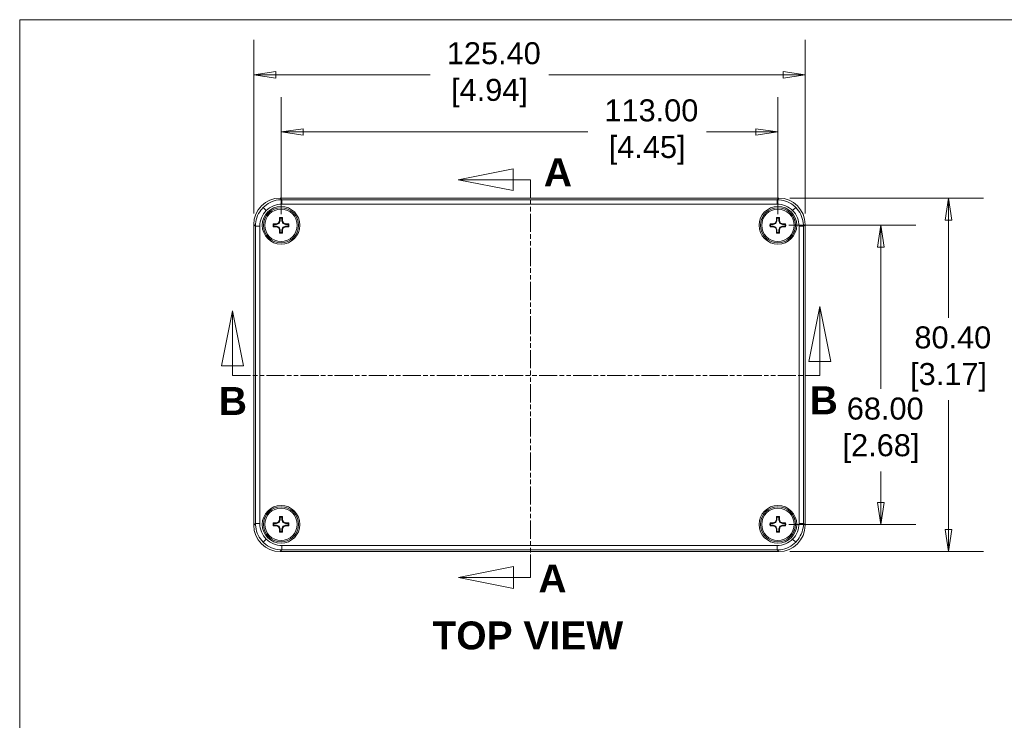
# Model space of a CAD drawing. Header units: millimetres. Extents: x 15 to 684, y 15 to 525.
# Tile 25 of 42: x 22 to 246, y 358 to 518. Entities that reach past the tile are written whole.
import ezdxf

# ---------------------------------------------------------------- set-up
doc = ezdxf.new("R2010")
doc.units = ezdxf.units.MM
doc.header["$LTSCALE"] = 2.5
doc.linetypes.add('DOUBLE_DASH_CHAIN', pattern=[1.2403, 0.6614, -0.0827, 0.1654, -0.0827, 0.1654, -0.0827])
for name, color, linetype, lineweight in [('Dimension (ANSI)', 7, 'Continuous', 9), ('Section Line (ANSI)', 7, 'DOUBLE_DASH_CHAIN', 9), ('Sketch Geometry (ANSI)', 7, 'Continuous', 9), ('Symbol (ANSI)', 7, 'Continuous', 9), ('Visible (ANSI)', 7, 'Continuous', 9), ('Visible Narrow (ANSI)', 7, 'Continuous', 9)]:
    doc.layers.add(name, color=color, linetype=linetype, lineweight=lineweight)
doc.styles.add('Label Text (ANSI)', font='arialbd.ttf')
doc.styles.add('Note Text (ANSI)', font='arial.ttf')
doc.dimstyles.new('Default - mm (ANSI)', dxfattribs={"dimscale": 2.5, "dimtxt": 2, "dimasz": 2, "dimexe": 3.175, "dimexo": 1, "dimgap": 0.8, "dimtad": 0, "dimtih": 1, "dimtoh": 1, "dimrnd": 1e-08, "dimzin": 4, "dimdsep": 46, "dimtxsty": 'Note Text (ANSI)', "dimblk": 'Filled-1', "dimcen": 0.09, "dimdle": 10, "dimclrd": 256, "dimclre": 256, "dimclrt": 256, "dimadec": 1, "dimazin": 0, "dimtfac": 1.524, "dimtofl": 0, "dimtmove": 0, "dimatfit": 3, "dimfxl": 0, "dimtolj": 1, "dimtzin": 0, "dimlwd": -1, "dimlwe": -1, "dimarcsym": 0})

# ---------------------------------------------------------------- blocks, each defined once
blk = doc.blocks.new('2dTransSection0')
at = {"layer": 'Section Line (ANSI)', "linetype": 'Continuous'}
for p, q in [((28.236, 180.533), (27.236, 175.533)), ((28.236, 175.533), (28.236, 180.533)), ((29.236, 175.533), (28.236, 180.533)), ((81.692, 180.919), (80.692, 175.919)), ((81.692, 175.919), (81.692, 180.919)), ((82.692, 175.919), (81.692, 180.919)), ((80.692, 175.919), (82.692, 175.919)), ((81.692, 174.639), (81.692, 175.919)), ((27.236, 175.533), (29.236, 175.533)), ((28.236, 174.639), (28.236, 175.533)), ((28.236, 174.639), (29.624, 174.639)), ((80.303, 174.639), (81.692, 174.639))]:
    blk.add_line(p, q, dxfattribs=at)
at = {"layer": 'Section Line (ANSI)', "linetype": 'DOUBLE_DASH_CHAIN'}
blk.add_line((28.236, 174.639), (81.692, 174.639), dxfattribs=at)
at = {"layer": 'Section Line (ANSI)', "linetype": 'Continuous', "flags": 128}
for points in [[(29.236, 175.533), (28.236, 180.533), (27.236, 175.533), (29.236, 175.533)], [(82.692, 175.919), (81.692, 180.919), (80.692, 175.919), (82.692, 175.919)]]:
    blk.add_lwpolyline(points, dxfattribs=at)
at = {"layer": 'Section Line (ANSI)'}
for points in [[(29.236, 175.533), (28.236, 180.533), (27.236, 175.533), (29.236, 175.533)], [(82.692, 175.919), (81.692, 180.919), (80.692, 175.919), (82.692, 175.919)]]:
    blk.add_solid(points, dxfattribs=at)
at = {"layer": 'Section Line (ANSI)', "char_height": 2.54, "attachment_point": 7, "line_spacing_factor": 0.25, "style": 'Label Text (ANSI)'}
for insert in [(27.006, 171.057), (80.754, 171.117)]:
    blk.add_mtext('B', dxfattribs=dict(at, insert=insert))
blk = doc.blocks.new('2dTransSection1')
at = {"layer": 'Section Line (ANSI)', "linetype": 'Continuous'}
for p, q in [((53.78, 193.459), (48.78, 192.459)), ((53.78, 191.459), (53.78, 193.459)), ((53.78, 192.459), (48.78, 192.459)), ((48.78, 192.459), (53.78, 191.459)), ((55.363, 192.459), (53.78, 192.459)), ((55.363, 192.459), (55.363, 191.18)), ((53.813, 157.26), (48.813, 156.26)), ((53.813, 155.26), (53.813, 157.26)), ((55.363, 157.539), (55.363, 156.26)), ((53.813, 156.26), (48.813, 156.26)), ((48.813, 156.26), (53.813, 155.26)), ((55.363, 156.26), (53.813, 156.26))]:
    blk.add_line(p, q, dxfattribs=at)
at = {"layer": 'Section Line (ANSI)', "linetype": 'DOUBLE_DASH_CHAIN'}
blk.add_line((55.363, 192.459), (55.363, 156.26), dxfattribs=at)
at = {"layer": 'Section Line (ANSI)', "linetype": 'Continuous', "flags": 128}
for points in [[(53.78, 193.459), (48.78, 192.459), (53.78, 191.459), (53.78, 193.459)], [(53.813, 157.26), (48.813, 156.26), (53.813, 155.26), (53.813, 157.26)]]:
    blk.add_lwpolyline(points, dxfattribs=at)
at = {"layer": 'Section Line (ANSI)'}
for points in [[(53.78, 193.459), (48.78, 192.459), (53.78, 191.459), (53.78, 193.459)], [(53.813, 157.26), (48.813, 156.26), (53.813, 155.26), (53.813, 157.26)]]:
    blk.add_solid(points, dxfattribs=at)
at = {"layer": 'Section Line (ANSI)', "char_height": 2.54, "attachment_point": 7, "line_spacing_factor": 0.25, "style": 'Label Text (ANSI)'}
for insert in [(56.572, 191.86), (56.079, 154.914)]:
    blk.add_mtext('A', dxfattribs=dict(at, insert=insert))
blk = doc.blocks.new('Borders Default Border')
at = {"layer": 'Sketch Geometry (ANSI)', "flags": 128}
blk.add_lwpolyline([(8.89, 8.89), (8.89, 207.01), (270.51, 207.01), (270.51, 8.89), (8.89, 8.89)], dxfattribs=at)
blk = doc.blocks.new('Filled-1')
at = {"color": 0}
for p, q in [((0, 0), (-1, 0.15)), ((-1, 0.15), (-1, -0.15)), ((-1, 0), (0, 0)), ((-1, -0.15), (0, 0))]:
    blk.add_line(p, q, dxfattribs=at)
at = {"color": 0, "flags": 128}
blk.add_lwpolyline([(-1, -0.15), (0, 0), (-1, 0.15), (-1, -0.15)], dxfattribs=at)
at = {"color": 0}
blk.add_solid([(-1, -0.15), (0, 0), (-1, 0.15), (-1, -0.15)], dxfattribs=at)
blk = doc.blocks.new('*D9')
at = {"layer": 'Defpoints', "color": 0, "transparency": 16777216}
for p in [(75.46, 504.98), (75.46, 470.97), (200.86, 470.97)]:
    blk.add_point(p, dxfattribs=at)
at = {"layer": 'Dimension (ANSI)', "transparency": 16777216}
for p, q in [((75.46, 473.47), (75.46, 512.92)), ((200.86, 473.47), (200.86, 512.92)), ((80.46, 504.98), (115.59, 504.98)), ((195.86, 504.98), (142.57, 504.98))]:
    blk.add_line(p, q, dxfattribs=at)
at = {"layer": 'Dimension (ANSI)', "transparency": 16777216, "xscale": 5, "yscale": 5, "zscale": 5, "rotation": 180}
blk.add_blockref('Filled-1', (75.46, 504.98), dxfattribs=at)
at = {"layer": 'Dimension (ANSI)', "transparency": 16777216, "xscale": 5, "yscale": 5, "zscale": 5}
blk.add_blockref('Filled-1', (200.86, 504.98), dxfattribs=at)
at = {"layer": 'Dimension (ANSI)', "transparency": 16777216, "insert": (129.08, 504.98), "char_height": 5, "attachment_point": 5, "style": 'Note Text (ANSI)'}
blk.add_mtext('\\A1; 125.40\\P[4.94]', dxfattribs=at)
blk = doc.blocks.new('*D10')
at = {"layer": 'Defpoints', "color": 0, "transparency": 16777216}
for p in [(194.86, 476.97), (233.48, 476.97), (194.86, 396.57)]:
    blk.add_point(p, dxfattribs=at)
at = {"layer": 'Dimension (ANSI)', "transparency": 16777216}
for p, q in [((197.36, 476.97), (241.42, 476.97)), ((233.48, 471.97), (233.48, 449.74)), ((233.48, 401.57), (233.48, 430.98)), ((197.36, 396.57), (241.42, 396.57))]:
    blk.add_line(p, q, dxfattribs=at)
at = {"layer": 'Dimension (ANSI)', "transparency": 16777216, "xscale": 5, "yscale": 5, "zscale": 5}
for p, rotation in [((233.48, 476.97), 90), ((233.48, 396.57), 270)]:
    blk.add_blockref('Filled-1', p, dxfattribs=dict(at, rotation=rotation))
at = {"layer": 'Dimension (ANSI)', "transparency": 16777216, "insert": (233.48, 440.36), "char_height": 5, "attachment_point": 5, "style": 'Note Text (ANSI)'}
blk.add_mtext('\\A1; 80.40\\P[3.17]', dxfattribs=at)
blk = doc.blocks.new('*D11')
at = {"layer": 'Defpoints', "color": 0, "transparency": 16777216}
for p in [(194.66, 470.77), (194.66, 402.77), (218.1, 402.77)]:
    blk.add_point(p, dxfattribs=at)
at = {"layer": 'Dimension (ANSI)', "transparency": 16777216}
for p, q in [((197.16, 470.77), (226.04, 470.77)), ((218.1, 465.77), (218.1, 433.55)), ((218.1, 407.77), (218.1, 414.79)), ((197.16, 402.77), (226.04, 402.77))]:
    blk.add_line(p, q, dxfattribs=at)
at = {"layer": 'Dimension (ANSI)', "transparency": 16777216, "xscale": 5, "yscale": 5, "zscale": 5}
for p, rotation in [((218.1, 470.77), 90), ((218.1, 402.77), 270)]:
    blk.add_blockref('Filled-1', p, dxfattribs=dict(at, rotation=rotation))
at = {"layer": 'Dimension (ANSI)', "transparency": 16777216, "insert": (218.1, 424.17), "char_height": 5, "attachment_point": 5, "style": 'Note Text (ANSI)'}
blk.add_mtext('\\A1; 68.00\\P[2.68]', dxfattribs=at)
blk = doc.blocks.new('*D12')
at = {"layer": 'Defpoints', "color": 0, "transparency": 16777216}
for p in [(194.66, 491.99), (81.66, 470.77), (194.66, 470.77)]:
    blk.add_point(p, dxfattribs=at)
at = {"layer": 'Dimension (ANSI)', "transparency": 16777216}
for p, q in [((81.66, 473.27), (81.66, 499.93)), ((194.66, 473.27), (194.66, 499.93)), ((86.66, 491.99), (151.44, 491.99)), ((189.66, 491.99), (178.41, 491.99))]:
    blk.add_line(p, q, dxfattribs=at)
at = {"layer": 'Dimension (ANSI)', "transparency": 16777216, "xscale": 5, "yscale": 5, "zscale": 5, "rotation": 180}
blk.add_blockref('Filled-1', (81.66, 491.99), dxfattribs=at)
at = {"layer": 'Dimension (ANSI)', "transparency": 16777216, "xscale": 5, "yscale": 5, "zscale": 5}
blk.add_blockref('Filled-1', (194.66, 491.99), dxfattribs=at)
at = {"layer": 'Dimension (ANSI)', "transparency": 16777216, "insert": (164.92, 491.99), "char_height": 5, "attachment_point": 5, "style": 'Note Text (ANSI)'}
blk.add_mtext('\\A1; 113.00\\P[4.45]', dxfattribs=at)

msp = doc.modelspace()

# ---------------------------------------------------------------- linework, layer by layer
at = {"layer": 'Visible (ANSI)'}
for p, q in [((194.8629, 476.9677), (81.4588, 476.9677)), ((194.8629, 476.9677), (81.4588, 476.9677)), ((81.3109, 471.8334), (81.3109, 472.5334)), ((82.0109, 472.5334), (82.0109, 471.8334)), ((194.3109, 471.8334), (194.3109, 472.5334)), ((195.0109, 472.5334), (195.0109, 471.8334)), ((75.4609, 470.9698), (75.4609, 402.5657)), ((75.4609, 470.9698), (75.4609, 402.5657)), ((79.8952, 471.1177), (80.5952, 471.1177)), ((80.5952, 470.4177), (79.8952, 470.4177)), ((80.0152, 470.9767), (80.6216, 470.9767)), ((80.6216, 470.5588), (80.0152, 470.5588)), ((80.5952, 471.1177), (81.1109, 471.3177)), ((80.5952, 471.1177), (80.6216, 470.9767)), ((80.5952, 470.4177), (80.6216, 470.5588)), ((81.1109, 470.2177), (80.5952, 470.4177)), ((80.6216, 470.9767), (81.2199, 471.2087)), ((81.2199, 470.3268), (80.6216, 470.5588)), ((81.1109, 471.3177), (81.3109, 471.8334)), ((81.1109, 471.3177), (81.2199, 471.2087)), ((81.1109, 470.2177), (81.2199, 470.3268)), ((81.2199, 471.2087), (81.4519, 471.807)), ((81.4519, 469.7285), (81.2199, 470.3268)), ((81.3109, 471.8334), (81.4519, 471.807)), ((81.4519, 471.807), (81.4519, 472.4135)), ((81.8698, 472.4135), (81.8698, 471.807)), ((82.0109, 471.8334), (81.8698, 471.807)), ((81.8698, 471.807), (82.1019, 471.2087)), ((82.1019, 470.3268), (81.8698, 469.7285)), ((82.0109, 471.8334), (82.2109, 471.3177)), ((82.2109, 471.3177), (82.1019, 471.2087)), ((82.1019, 471.2087), (82.7001, 470.9767)), ((82.7001, 470.5588), (82.1019, 470.3268)), ((82.2109, 470.2177), (82.1019, 470.3268)), ((82.2109, 471.3177), (82.7265, 471.1177)), ((82.7265, 470.4177), (82.2109, 470.2177)), ((82.7265, 471.1177), (82.7001, 470.9767)), ((82.7001, 470.9767), (83.3066, 470.9767)), ((82.7265, 470.4177), (82.7001, 470.5588)), ((83.3066, 470.5588), (82.7001, 470.5588)), ((82.7265, 471.1177), (83.4265, 471.1177)), ((83.4265, 470.4177), (82.7265, 470.4177)), ((192.8952, 471.1177), (193.5952, 471.1177)), ((193.5952, 470.4177), (192.8952, 470.4177)), ((193.0152, 470.9767), (193.6216, 470.9767)), ((193.6216, 470.5588), (193.0152, 470.5588)), ((193.5952, 471.1177), (194.1109, 471.3177)), ((193.5952, 471.1177), (193.6216, 470.9767)), ((193.5952, 470.4177), (193.6216, 470.5588)), ((194.1109, 470.2177), (193.5952, 470.4177)), ((193.6216, 470.9767), (194.2199, 471.2087)), ((194.2199, 470.3268), (193.6216, 470.5588)), ((194.1109, 471.3177), (194.3109, 471.8334)), ((194.1109, 471.3177), (194.2199, 471.2087)), ((194.1109, 470.2177), (194.2199, 470.3268)), ((194.2199, 471.2087), (194.4519, 471.807)), ((194.4519, 469.7285), (194.2199, 470.3268)), ((194.3109, 471.8334), (194.4519, 471.807)), ((194.4519, 471.807), (194.4519, 472.4135)), ((194.8698, 472.4135), (194.8698, 471.807)), ((195.0109, 471.8334), (194.8698, 471.807)), ((194.8698, 471.807), (195.1019, 471.2087)), ((195.1019, 470.3268), (194.8698, 469.7285)), ((195.0109, 471.8334), (195.2109, 471.3177)), ((195.2109, 471.3177), (195.1019, 471.2087)), ((195.1019, 471.2087), (195.7001, 470.9767)), ((195.7001, 470.5588), (195.1019, 470.3268)), ((195.2109, 470.2177), (195.1019, 470.3268)), ((195.2109, 471.3177), (195.7265, 471.1177)), ((195.7265, 470.4177), (195.2109, 470.2177)), ((195.7265, 471.1177), (195.7001, 470.9767)), ((195.7001, 470.9767), (196.3066, 470.9767)), ((195.7265, 470.4177), (195.7001, 470.5588)), ((196.3066, 470.5588), (195.7001, 470.5588)), ((195.7265, 471.1177), (196.4265, 471.1177)), ((196.4265, 470.4177), (195.7265, 470.4177)), ((200.8609, 402.5657), (200.8609, 470.9698)), ((200.8609, 402.5657), (200.8609, 470.9698)), ((81.3109, 469.7021), (81.1109, 470.2177)), ((81.3109, 469.7021), (81.4519, 469.7285)), ((81.3109, 469.0021), (81.3109, 469.7021)), ((81.4519, 469.122), (81.4519, 469.7285)), ((82.0109, 469.7021), (81.8698, 469.7285)), ((81.8698, 469.7285), (81.8698, 469.122)), ((82.2109, 470.2177), (82.0109, 469.7021)), ((82.0109, 469.7021), (82.0109, 469.0021)), ((194.3109, 469.7021), (194.1109, 470.2177)), ((194.3109, 469.7021), (194.4519, 469.7285)), ((194.3109, 469.0021), (194.3109, 469.7021)), ((194.4519, 469.122), (194.4519, 469.7285)), ((195.0109, 469.7021), (194.8698, 469.7285)), ((194.8698, 469.7285), (194.8698, 469.122)), ((195.2109, 470.2177), (195.0109, 469.7021)), ((195.0109, 469.7021), (195.0109, 469.0021)), ((79.8952, 403.1177), (80.5952, 403.1177)), ((80.5952, 403.1177), (81.1109, 403.3177)), ((80.5952, 403.1177), (80.6216, 402.9767)), ((80.6216, 402.9767), (81.2199, 403.2087)), ((81.1109, 403.3177), (81.3109, 403.8334)), ((81.1109, 403.3177), (81.2199, 403.2087)), ((81.2199, 403.2087), (81.4519, 403.807)), ((81.3109, 403.8334), (81.3109, 404.5334)), ((81.3109, 403.8334), (81.4519, 403.807)), ((81.4519, 403.807), (81.4519, 404.4135)), ((81.8698, 404.4135), (81.8698, 403.807)), ((82.0109, 403.8334), (81.8698, 403.807)), ((81.8698, 403.807), (82.1019, 403.2087)), ((82.0109, 404.5334), (82.0109, 403.8334)), ((82.0109, 403.8334), (82.2109, 403.3177)), ((82.2109, 403.3177), (82.1019, 403.2087)), ((82.1019, 403.2087), (82.7001, 402.9767)), ((82.2109, 403.3177), (82.7265, 403.1177)), ((82.7265, 403.1177), (82.7001, 402.9767)), ((82.7265, 403.1177), (83.4265, 403.1177)), ((192.8952, 403.1177), (193.5952, 403.1177)), ((193.5952, 403.1177), (194.1109, 403.3177)), ((193.5952, 403.1177), (193.6216, 402.9767)), ((193.6216, 402.9767), (194.2199, 403.2087)), ((194.1109, 403.3177), (194.3109, 403.8334)), ((194.1109, 403.3177), (194.2199, 403.2087)), ((194.2199, 403.2087), (194.4519, 403.807)), ((194.3109, 403.8334), (194.3109, 404.5334)), ((194.3109, 403.8334), (194.4519, 403.807)), ((194.4519, 403.807), (194.4519, 404.4135)), ((194.8698, 404.4135), (194.8698, 403.807)), ((195.0109, 403.8334), (194.8698, 403.807)), ((194.8698, 403.807), (195.1019, 403.2087)), ((195.0109, 404.5334), (195.0109, 403.8334)), ((195.0109, 403.8334), (195.2109, 403.3177)), ((195.2109, 403.3177), (195.1019, 403.2087)), ((195.1019, 403.2087), (195.7001, 402.9767)), ((195.2109, 403.3177), (195.7265, 403.1177)), ((195.7265, 403.1177), (195.7001, 402.9767)), ((195.7265, 403.1177), (196.4265, 403.1177)), ((80.5952, 402.4177), (79.8952, 402.4177)), ((80.0152, 402.9767), (80.6216, 402.9767)), ((80.6216, 402.5588), (80.0152, 402.5588)), ((80.5952, 402.4177), (80.6216, 402.5588)), ((81.1109, 402.2177), (80.5952, 402.4177)), ((81.2199, 402.3268), (80.6216, 402.5588)), ((81.1109, 402.2177), (81.2199, 402.3268)), ((81.3109, 401.7021), (81.1109, 402.2177)), ((81.4519, 401.7285), (81.2199, 402.3268)), ((81.3109, 401.7021), (81.4519, 401.7285)), ((81.3109, 401.0021), (81.3109, 401.7021)), ((81.4519, 401.122), (81.4519, 401.7285)), ((82.1019, 402.3268), (81.8698, 401.7285)), ((82.0109, 401.7021), (81.8698, 401.7285)), ((81.8698, 401.7285), (81.8698, 401.122)), ((82.2109, 402.2177), (82.0109, 401.7021)), ((82.0109, 401.7021), (82.0109, 401.0021)), ((82.7001, 402.5588), (82.1019, 402.3268)), ((82.2109, 402.2177), (82.1019, 402.3268)), ((82.7265, 402.4177), (82.2109, 402.2177)), ((82.7001, 402.9767), (83.3066, 402.9767)), ((82.7265, 402.4177), (82.7001, 402.5588)), ((83.3066, 402.5588), (82.7001, 402.5588)), ((83.4265, 402.4177), (82.7265, 402.4177)), ((193.5952, 402.4177), (192.8952, 402.4177)), ((193.0152, 402.9767), (193.6216, 402.9767)), ((193.6216, 402.5588), (193.0152, 402.5588)), ((193.5952, 402.4177), (193.6216, 402.5588)), ((194.1109, 402.2177), (193.5952, 402.4177)), ((194.2199, 402.3268), (193.6216, 402.5588)), ((194.1109, 402.2177), (194.2199, 402.3268)), ((194.3109, 401.7021), (194.1109, 402.2177)), ((194.4519, 401.7285), (194.2199, 402.3268)), ((194.3109, 401.7021), (194.4519, 401.7285)), ((194.3109, 401.0021), (194.3109, 401.7021)), ((194.4519, 401.122), (194.4519, 401.7285)), ((195.1019, 402.3268), (194.8698, 401.7285)), ((195.0109, 401.7021), (194.8698, 401.7285)), ((194.8698, 401.7285), (194.8698, 401.122)), ((195.2109, 402.2177), (195.0109, 401.7021)), ((195.0109, 401.7021), (195.0109, 401.0021)), ((195.7001, 402.5588), (195.1019, 402.3268)), ((195.2109, 402.2177), (195.1019, 402.3268)), ((195.7265, 402.4177), (195.2109, 402.2177)), ((195.7001, 402.9767), (196.3066, 402.9767)), ((195.7265, 402.4177), (195.7001, 402.5588)), ((196.3066, 402.5588), (195.7001, 402.5588)), ((196.4265, 402.4177), (195.7265, 402.4177)), ((81.4588, 396.5677), (194.8629, 396.5677)), ((81.4588, 396.5677), (194.8629, 396.5677))]:
    msp.add_line(p, q, dxfattribs=at)
for centre, radius in [((81.6609, 470.7677), 3.9738), ((194.6609, 470.7677), 3.9738), ((81.6609, 470.7677), 3.69), ((194.6609, 470.7677), 3.69), ((81.6609, 402.7677), 3.9738), ((81.6609, 402.7677), 3.69), ((194.6609, 402.7677), 3.9738), ((194.6609, 402.7677), 3.69)]:
    msp.add_circle(centre, radius, dxfattribs=at)
for centre, radius, start, end in [((81.6609, 470.7677), 1.8, 78.787729, 101.212271), ((194.6609, 470.7677), 1.8, 78.787729, 101.212271), ((81.6609, 470.7677), 1.8, 168.787729, 191.212271), ((81.6609, 470.7677), 1.6589, 172.764549, 187.235451), ((81.6609, 470.7677), 1.6589, 82.764549, 97.235451), ((81.6609, 470.7677), 1.6589, 352.764549, 7.235451), ((81.6609, 470.7677), 1.8, 348.787729, 11.212271), ((194.6609, 470.7677), 1.8, 168.787729, 191.212271), ((194.6609, 470.7677), 1.6589, 172.764549, 187.235451), ((194.6609, 470.7677), 1.6589, 82.764549, 97.235451), ((194.6609, 470.7677), 1.6589, 352.764549, 7.235451), ((194.6609, 470.7677), 1.8, 348.787729, 11.212271), ((81.6609, 470.7677), 1.8, 258.787729, 281.212271), ((81.6609, 470.7677), 1.6589, 262.764549, 277.235451), ((194.6609, 470.7677), 1.8, 258.787729, 281.212271), ((194.6609, 470.7677), 1.6589, 262.764549, 277.235451), ((81.6609, 402.7677), 1.8, 168.787729, 191.212271), ((81.6609, 402.7677), 1.8, 78.787729, 101.212271), ((81.6609, 402.7677), 1.6589, 82.764549, 97.235451), ((81.6609, 402.7677), 1.8, 348.787729, 11.212271), ((194.6609, 402.7677), 1.8, 168.787729, 191.212271), ((194.6609, 402.7677), 1.8, 78.787729, 101.212271), ((194.6609, 402.7677), 1.6589, 82.764549, 97.235451), ((194.6609, 402.7677), 1.8, 348.787729, 11.212271), ((81.6609, 402.7677), 1.6589, 172.764549, 187.235451), ((81.6609, 402.7677), 1.8, 258.787729, 281.212271), ((81.6609, 402.7677), 1.6589, 262.764549, 277.235451), ((81.6609, 402.7677), 1.6589, 352.764549, 7.235451), ((194.6609, 402.7677), 1.6589, 172.764549, 187.235451), ((194.6609, 402.7677), 1.8, 258.787729, 281.212271), ((194.6609, 402.7677), 1.6589, 262.764549, 277.235451), ((194.6609, 402.7677), 1.6589, 352.764549, 7.235451)]:
    msp.add_arc(centre, radius, start, end, dxfattribs=at)
for centre, major_axis, start_param, end_param in [((81.4629, 470.9657), (4.2455, -4.2455), 2.35653711, 3.9266482), ((81.4629, 470.9657), (4.2455, -4.2455), 2.35653711, 3.9266482), ((194.8588, 470.9657), (-4.2455, -4.2455), 2.35653711, 3.9266482), ((194.8588, 470.9657), (-4.2455, -4.2455), 2.35653711, 3.9266482), ((81.4629, 402.5698), (-4.2455, -4.2455), 5.49812976, 7.06824085), ((81.4629, 402.5698), (-4.2455, -4.2455), 5.49812976, 7.06824085), ((194.8588, 402.5698), (4.2455, -4.2455), 5.49812976, 7.06824085), ((194.8588, 402.5698), (4.2455, -4.2455), 5.49812976, 7.06824085)]:
    msp.add_ellipse(centre, major_axis=major_axis, ratio=0.999315, start_param=start_param, end_param=end_param, dxfattribs=at)
for points in [[(81.4519, 472.4135), (81.3839, 472.4734), (81.3109, 472.5334)], [(82.0109, 472.5334), (81.9379, 472.4734), (81.8698, 472.4135)], [(194.4519, 472.4135), (194.3839, 472.4734), (194.3109, 472.5334)], [(195.0109, 472.5334), (194.9379, 472.4734), (194.8698, 472.4135)], [(80.0152, 470.9767), (79.9552, 471.0447), (79.8952, 471.1177)], [(80.0152, 470.5588), (79.9552, 470.4907), (79.8952, 470.4177)], [(83.3066, 470.9767), (83.3666, 471.0447), (83.4265, 471.1177)], [(83.3066, 470.5588), (83.3666, 470.4907), (83.4265, 470.4177)], [(193.0152, 470.9767), (192.9552, 471.0447), (192.8952, 471.1177)], [(193.0152, 470.5588), (192.9552, 470.4907), (192.8952, 470.4177)], [(196.3066, 470.9767), (196.3666, 471.0447), (196.4265, 471.1177)], [(196.3066, 470.5588), (196.3666, 470.4907), (196.4265, 470.4177)], [(81.4519, 469.122), (81.3839, 469.0621), (81.3109, 469.0021)], [(81.8698, 469.122), (81.9379, 469.0621), (82.0109, 469.0021)], [(194.4519, 469.122), (194.3839, 469.0621), (194.3109, 469.0021)], [(194.8698, 469.122), (194.9379, 469.0621), (195.0109, 469.0021)], [(80.0152, 402.9767), (79.9552, 403.0447), (79.8952, 403.1177)], [(81.4519, 404.4135), (81.3839, 404.4734), (81.3109, 404.5334)], [(82.0109, 404.5334), (81.9379, 404.4734), (81.8698, 404.4135)], [(83.3066, 402.9767), (83.3666, 403.0447), (83.4265, 403.1177)], [(193.0152, 402.9767), (192.9552, 403.0447), (192.8952, 403.1177)], [(194.4519, 404.4135), (194.3839, 404.4734), (194.3109, 404.5334)], [(195.0109, 404.5334), (194.9379, 404.4734), (194.8698, 404.4135)], [(196.3066, 402.9767), (196.3666, 403.0447), (196.4265, 403.1177)], [(80.0152, 402.5588), (79.9552, 402.4907), (79.8952, 402.4177)], [(81.4519, 401.122), (81.3839, 401.0621), (81.3109, 401.0021)], [(81.8698, 401.122), (81.9379, 401.0621), (82.0109, 401.0021)], [(83.3066, 402.5588), (83.3666, 402.4907), (83.4265, 402.4177)], [(193.0152, 402.5588), (192.9552, 402.4907), (192.8952, 402.4177)], [(194.4519, 401.122), (194.3839, 401.0621), (194.3109, 401.0021)], [(194.8698, 401.122), (194.9379, 401.0621), (195.0109, 401.0021)], [(196.3066, 402.5588), (196.3666, 402.4907), (196.4265, 402.4177)]]:
    msp.add_open_spline(points, degree=2, dxfattribs=at)
at = {"layer": 'Visible Narrow (ANSI)'}
for p, q in [((81.4588, 476.9677), (81.8418, 476.5847)), ((194.4799, 476.5847), (194.8629, 476.9677)), ((78.3073, 474.1213), (77.6007, 474.8279)), ((81.8418, 475.5851), (81.8418, 476.5847)), ((81.8418, 476.5847), (194.4799, 476.5847)), ((194.4799, 475.5851), (81.8418, 475.5851)), ((194.4799, 475.5851), (194.4799, 476.5847)), ((198.0145, 474.1213), (198.7211, 474.8279)), ((75.8439, 470.5868), (75.4609, 470.9698)), ((75.8439, 402.9487), (75.8439, 470.5868)), ((76.8435, 470.5868), (75.8439, 470.5868)), ((76.8435, 470.5868), (76.8435, 402.9487)), ((200.4779, 470.5868), (199.4782, 470.5868)), ((199.4782, 402.9487), (199.4782, 470.5868)), ((200.8609, 470.9698), (200.4779, 470.5868)), ((200.4779, 470.5868), (200.4779, 402.9487)), ((75.4609, 402.5657), (75.8439, 402.9487)), ((76.8435, 402.9487), (75.8439, 402.9487)), ((200.4779, 402.9487), (199.4782, 402.9487)), ((200.4779, 402.9487), (200.8609, 402.5657)), ((78.3073, 399.4142), (77.6007, 398.7075)), ((198.0145, 399.4142), (198.7211, 398.7075)), ((81.8418, 396.9507), (81.4588, 396.5677)), ((81.8418, 397.9504), (194.4799, 397.9504)), ((81.8418, 396.9507), (81.8418, 397.9504)), ((194.4799, 396.9507), (81.8418, 396.9507)), ((194.4799, 396.9507), (194.4799, 397.9504)), ((194.8629, 396.5677), (194.4799, 396.9507))]:
    msp.add_line(p, q, dxfattribs=at)
for centre, radius in [((81.6609, 470.7677), 4.2847), ((81.6609, 470.7677), 3.9851), ((194.6609, 470.7677), 4.2847), ((194.6609, 470.7677), 3.9851), ((81.6609, 402.7677), 4.2847), ((81.6609, 402.7677), 3.9851), ((194.6609, 402.7677), 4.2847), ((194.6609, 402.7677), 3.9851)]:
    msp.add_circle(centre, radius, dxfattribs=at)
for points, knots in [([(75.8439, 470.5868), (75.844, 471.8609), (76.2942, 473.2121), (77.0879, 474.2439), (77.2475, 474.4515), (77.4195, 474.6467), (77.6007, 474.8279)], [5.49812976, 5.49812976, 5.49812976, 5.49812976, 6.151704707, 6.151704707, 6.151704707, 6.283185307, 6.283185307, 6.283185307, 6.283185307]), ([(77.6007, 474.8279), (78.5014, 475.7287), (79.7751, 476.3658), (81.0661, 476.5343), (81.3258, 476.5682), (81.5855, 476.5847), (81.8418, 476.5847)], [0, 0, 0, 0, 0.653574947, 0.653574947, 0.653574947, 0.785055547, 0.785055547, 0.785055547, 0.785055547]), ([(81.8418, 475.5851), (81.1873, 475.5851), (80.5333, 475.455), (79.3243, 474.9543), (78.77, 474.584), (78.3073, 474.1213)], [5.49812976, 5.49812976, 5.49812976, 5.49812976, 5.890657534, 5.890657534, 6.283185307, 6.283185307, 6.283185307, 6.283185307]), ([(194.4799, 476.5847), (195.7541, 476.5846), (197.1053, 476.1344), (198.1371, 475.3407), (198.3446, 475.1811), (198.5399, 475.0091), (198.7211, 474.8279)], [5.49812976, 5.49812976, 5.49812976, 5.49812976, 6.151704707, 6.151704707, 6.151704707, 6.283185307, 6.283185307, 6.283185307, 6.283185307]), ([(198.0145, 474.1213), (197.5518, 474.584), (196.9974, 474.9543), (195.7885, 475.455), (195.1345, 475.5851), (194.4799, 475.5851)], [0, 0, 0, 0, 0.392527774, 0.392527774, 0.785055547, 0.785055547, 0.785055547, 0.785055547]), ([(198.7211, 474.8279), (199.6218, 473.9272), (200.259, 472.6535), (200.4274, 471.3625), (200.4613, 471.1028), (200.4778, 470.8431), (200.4779, 470.5868)], [0, 0, 0, 0, 0.653574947, 0.653574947, 0.653574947, 0.785055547, 0.785055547, 0.785055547, 0.785055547]), ([(78.3073, 474.1213), (77.8446, 473.6586), (77.4743, 473.1043), (76.9736, 471.8953), (76.8435, 471.2413), (76.8435, 470.5868)], [0, 0, 0, 0, 0.392527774, 0.392527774, 0.785055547, 0.785055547, 0.785055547, 0.785055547]), ([(199.4782, 470.5868), (199.4782, 471.2413), (199.3482, 471.8953), (198.8475, 473.1043), (198.4771, 473.6586), (198.0145, 474.1213)], [5.49812976, 5.49812976, 5.49812976, 5.49812976, 5.890657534, 5.890657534, 6.283185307, 6.283185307, 6.283185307, 6.283185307]), ([(77.6007, 398.7075), (76.6999, 399.6083), (76.0628, 400.882), (75.8943, 402.173), (75.8604, 402.4327), (75.8439, 402.6924), (75.8439, 402.9487)], [0, 0, 0, 0, 0.653574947, 0.653574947, 0.653574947, 0.785055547, 0.785055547, 0.785055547, 0.785055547]), ([(76.8435, 402.9487), (76.8435, 402.2941), (76.9736, 401.6402), (77.4743, 400.4312), (77.8446, 399.8768), (78.3073, 399.4142)], [5.49812976, 5.49812976, 5.49812976, 5.49812976, 5.890657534, 5.890657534, 6.283185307, 6.283185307, 6.283185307, 6.283185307]), ([(198.0145, 399.4142), (198.4771, 399.8768), (198.8475, 400.4312), (199.3482, 401.6402), (199.4782, 402.2941), (199.4782, 402.9487)], [0, 0, 0, 0, 0.392527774, 0.392527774, 0.785055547, 0.785055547, 0.785055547, 0.785055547]), ([(200.4779, 402.9487), (200.4777, 401.6745), (200.0276, 400.3233), (199.2339, 399.2916), (199.0742, 399.084), (198.9023, 398.8887), (198.7211, 398.7075)], [5.49812976, 5.49812976, 5.49812976, 5.49812976, 6.151704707, 6.151704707, 6.151704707, 6.283185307, 6.283185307, 6.283185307, 6.283185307]), ([(81.8418, 396.9507), (80.5677, 396.9509), (79.2165, 397.401), (78.1847, 398.1947), (77.9771, 398.3544), (77.7819, 398.5263), (77.6007, 398.7075)], [5.49812976, 5.49812976, 5.49812976, 5.49812976, 6.151704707, 6.151704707, 6.151704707, 6.283185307, 6.283185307, 6.283185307, 6.283185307]), ([(78.3073, 399.4142), (78.77, 398.9515), (79.3243, 398.5811), (80.5333, 398.0805), (81.1873, 397.9504), (81.8418, 397.9504)], [0, 0, 0, 0, 0.392527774, 0.392527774, 0.785055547, 0.785055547, 0.785055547, 0.785055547]), ([(194.4799, 397.9504), (195.1345, 397.9504), (195.7885, 398.0805), (196.9974, 398.5811), (197.5518, 398.9515), (198.0145, 399.4142)], [5.49812976, 5.49812976, 5.49812976, 5.49812976, 5.890657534, 5.890657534, 6.283185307, 6.283185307, 6.283185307, 6.283185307]), ([(198.7211, 398.7075), (197.8203, 397.8068), (196.5466, 397.1696), (195.2557, 397.0012), (194.9959, 396.9673), (194.7363, 396.9508), (194.4799, 396.9507)], [0, 0, 0, 0, 0.653574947, 0.653574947, 0.653574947, 0.785055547, 0.785055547, 0.785055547, 0.785055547])]:
    msp.add_open_spline(points, degree=3, knots=knots, dxfattribs=at)

# ---------------------------------------------------------------- block references
at = {"xscale": 2.5, "yscale": 2.5, "zscale": 2.5}
msp.add_blockref('Borders Default Border', (0, 0), dxfattribs=at)
at = {"layer": 'Section Line (ANSI)', "xscale": 2.5, "yscale": 2.5, "zscale": 2.5}
for name in ['2dTransSection1', '2dTransSection0']:
    msp.add_blockref(name, (0, 0), dxfattribs=at)

# ---------------------------------------------------------------- texts
at = {"layer": 'Symbol (ANSI)', "insert": (116.0898, 374.2479), "char_height": 6.35, "attachment_point": 7, "line_spacing_factor": 0.25, "style": 'Label Text (ANSI)'}
msp.add_mtext('TOP VIEW', dxfattribs=at)

# ---------------------------------------------------------------- dimensions: what is measured, and where the dimension line sits
at = {"layer": 'Dimension (ANSI)'}
for base, p1, p2, angle, text, override, picture, middle in [((75.4609, 504.9802), (200.8609, 470.9698), (75.4609, 470.9698), 180, ' <>\\X[4.94]', {"dimgap": 0.8, "dimtih": 0, "dimtoh": 0, "dimdec": 2, "dimpost": '\\X', "dimtol": 0, "dimlim": 0, "dimtp": 0, "dimtm": 0, "dimtdec": 2, "dimatfit": 1}, '*D9', (129.08, 504.9802)), ((194.6609, 491.9894), (81.6609, 470.7677), (194.6609, 470.7677), 180, ' <>\\X[4.45]', {"dimgap": 0.8, "dimtih": 0, "dimtoh": 0, "dimdec": 2, "dimpost": '\\X', "dimtol": 0, "dimlim": 0, "dimtp": 0, "dimtm": 0, "dimtdec": 2, "dimatfit": 1}, '*D12', (164.9249, 491.9894)), ((233.4815, 476.9677), (194.8629, 396.5677), (194.8629, 476.9677), 90, ' <>\\X[3.17]', {"dimgap": 0.8, "dimdec": 2, "dimpost": '\\X', "dimtol": 0, "dimlim": 0, "dimtp": 0, "dimtm": 0, "dimtdec": 2, "dimatfit": 1}, '*D10', (233.4815, 440.3579)), ((218.1021, 402.7677), (194.6609, 470.7677), (194.6609, 402.7677), 90, ' <>\\X[2.68]', {"dimgap": 0.8, "dimdec": 2, "dimpost": '\\X', "dimtol": 0, "dimlim": 0, "dimtp": 0, "dimtm": 0, "dimtdec": 2, "dimatfit": 1}, '*D11', (218.1021, 424.1691))]:
    dim = msp.add_linear_dim(base=base, p1=p1, p2=p2, angle=angle, text=text, dimstyle='Default - mm (ANSI)', override=override, dxfattribs=at)
    dim.commit()
    dim.dimension.update_dxf_attribs({"geometry": picture, "text_midpoint": middle, "dimtype": 160})

doc.saveas('drawing.dxf')
